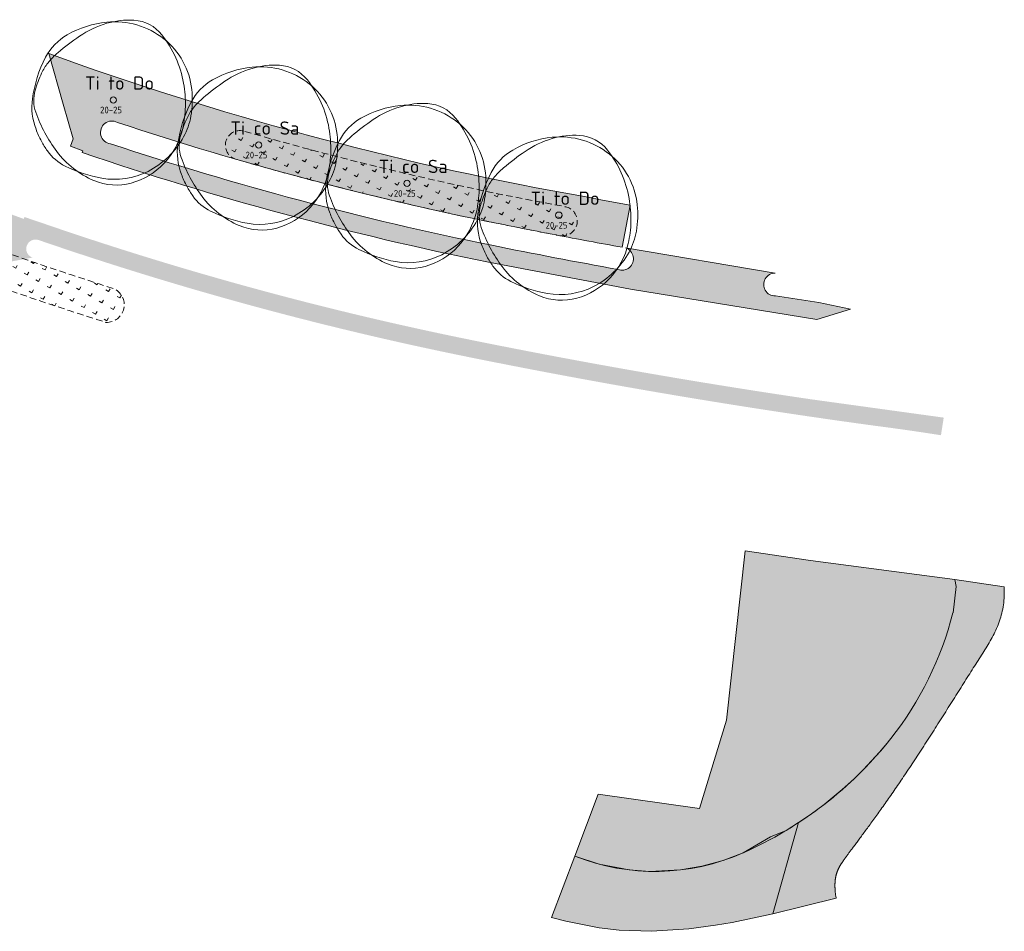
# Model space of a CAD drawing. Header units: metres. Extents: x 167415 to 168367, y 462435 to 462930.
# Tile 124 of 146: x 167816 to 167891, y 462633 to 462702. Entities that reach past the tile are written whole.
import ezdxf
from ezdxf.enums import TextEntityAlignment as Align

# ---------------------------------------------------------------- set-up
doc = ezdxf.new("R2010")
doc.units = ezdxf.units.M
doc.header["$LTSCALE"] = 0.2
doc.linetypes.add('DASHED', pattern=[0.75, 0.5, -0.25])
for name, color, linetype, lineweight in [('N-PV-GR-BOOM-afmeting', 90, 'Continuous', 25), ('N-PV-GR-BOOM-GROND-S', 90, 'Continuous', 20), ('N-WE-GR-BOLLEN-A-WRM-200 Mengsel Bloemendal-A', 108, 'Continuous', 18), ('N-WE-GR-BOLLEN-A-WRM-200 Mengsel Bloemendal-G', 108, 'DASHED', 18), ('N-WE-GW-BOOM_T35', 90, 'Continuous', 20), ('N_WE_GR_GRAS_WRM_RVA kruidenmengsel 2_B102-A', 141, 'Continuous', 18), ('N_WE_GR_GRAS_WRM_RVA kruidenmengsel 2_B102-G', 141, 'Continuous', 18), ('N_WE_GR_GRAS_WRM_RVA kruidenmengsel Barneveld_B116-A', 83, 'Continuous', 18), ('N_WE_GR_GRAS_WRM_RVA kruidenmengsel Barneveld_B116-G', 83, 'Continuous', 18), ('N_WE_GR_GRAS_WRM_RVA margrietmengsel-A', 213, 'Continuous', 18), ('N_WE_GR_GRAS_WRM_RVA margrietmengsel-G', 213, 'Continuous', 18)]:
    doc.layers.add(name, color=color, linetype=linetype, lineweight=lineweight)
doc.styles.add('NLCS-ISO-M200-T25', font='NLCS-ISO.ttf', dxfattribs={"height": 0.5})
doc.styles.add('NLCS-ISO-M200-T35', font='NLCS-ISO.ttf', dxfattribs={"height": 0.7000000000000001})
doc.styles.add('Standaard200', font='isocpeur.ttf', dxfattribs={"height": 0.4})
pattern_1 = [(60.02193949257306, (0, 0), (-0.8575026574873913, 0.4946416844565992), [0.24, -0.74994]), (150.0219394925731, (0, 0), (-0.4946416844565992, -0.8575026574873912), [0.24, -0.74994])]

# ---------------------------------------------------------------- blocks, each defined once
blk = doc.blocks.new('BOOM_1E GROOTTE_TEXT')
at = {"linetype": 'Continuous'}
blk.add_circle((0, 0), 0.2415770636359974, dxfattribs=at)
for centre, radius, start, end in [((1.197196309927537, -0.003013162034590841), 6.023702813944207, 86.58911100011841, 106.3682710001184), ((1.382827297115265, 3.114740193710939), 2.900440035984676, 38.20985000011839, 86.5854950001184), ((0.2558666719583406, -1.549799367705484), 7.456140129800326, 95.7743070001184, 119.9477920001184), ((1.528959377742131, -1.132293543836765), 7.200714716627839, 106.3688740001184, 124.4477540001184), ((0.1043512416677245, -0.05235842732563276), 5.951059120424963, 51.53933000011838, 95.77344500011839), ((-1.361672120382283, 1.257724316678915), 4.21599438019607, 119.9474720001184, 152.2845150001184), ((8.73755370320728, -11.64259542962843), 19.9455351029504, 124.4457860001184, 130.3031460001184), ((-2.773181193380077, -0.1568987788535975), 8.189675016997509, 9.983148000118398, 38.2099530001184), ((0.2996016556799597, 0.1934601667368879), 5.637122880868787, 6.022262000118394, 51.53931800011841), ((3.221385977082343, -1.149906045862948), 9.392973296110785, 152.2851410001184, 172.4003910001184), ((-0.4602322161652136, -0.7985511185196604), 5.726080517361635, 130.3005070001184, 141.2454220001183), ((-2.029119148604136, 0.4607365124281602), 3.714309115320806, 141.2443700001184, 154.9906160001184), ((2.82093793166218, -1.801543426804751), 9.066038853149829, 154.9923550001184, 163.7785190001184), ((-3.696797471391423, -0.3195086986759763), 9.12748719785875, 358.8883060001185, 9.983350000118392), ((-1.29326450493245, 0.02530300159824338), 7.238852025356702, 350.2300720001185, 6.023218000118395), ((-1.443632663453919, -0.5275555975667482), 4.686627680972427, 172.3996280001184, 201.0284730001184), ((-3.278573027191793, -0.02694195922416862), 2.713623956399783, 163.7796780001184, 199.3827820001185), ((-2.590613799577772, -0.3408781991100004), 8.021101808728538, 347.0492550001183, 358.8876950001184), ((4.542260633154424, 2.724403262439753), 11.00429665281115, 199.3819430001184, 216.8465580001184), ((0.8370288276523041, -0.3415463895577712), 5.07719154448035, 331.3473820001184, 350.2303160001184), ((1.932924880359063, 0.7697432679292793), 8.303822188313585, 201.0235440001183, 207.8216400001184), ((-0.3352048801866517, -0.8596086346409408), 5.706816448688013, 316.7621770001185, 347.0498660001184), ((-0.2351275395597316, 0.2442174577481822), 6.298934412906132, 296.8801270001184, 331.3479920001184), ((0.2191539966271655, -0.134810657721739), 6.365980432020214, 207.8203580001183, 215.5805050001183), ((-1.973255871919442, -1.702928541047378), 3.670485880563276, 215.5851440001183, 243.3800810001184), ((1.201621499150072, 0.2210703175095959), 6.829793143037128, 216.8467250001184, 247.0462340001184), ((0.8480350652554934, 3.927827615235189), 9.968512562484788, 243.3843840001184, 260.1467900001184), ((-0.05417388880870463, -1.123985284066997), 5.320967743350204, 285.3685610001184, 316.7631230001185), ((0.09514785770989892, -0.4074829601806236), 5.568311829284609, 260.1457210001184, 296.8807070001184), ((0.2157752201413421, -2.10649060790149), 4.302052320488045, 247.0471650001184, 285.3699040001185)]:
    blk.add_arc(centre, radius, start, end, dxfattribs=at)
at = {"style": 'NLCS-ISO-M200-T35'}
for tag, p in [('#._SOORT_TYPE', (-1.662806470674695, 0.4775128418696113)), ('#_AFMETING_...', (-1.662806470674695, -1.864294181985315))]:
    blk.add_attdef(tag, text='', height=0.7000000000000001, dxfattribs=at).set_placement(p, align=Align.BOTTOM_LEFT)

msp = doc.modelspace()

# ---------------------------------------------------------------- hatches: boundary and pattern name
at = {"layer": 'N-WE-GR-BOLLEN-A-WRM-200 Mengsel Bloemendal-A', "transparency": 33554687}
h = msp.add_hatch(dxfattribs=at)
h.set_pattern_fill('AGR-BOLLEN', color=256, scale=0.4, angle=15.02193949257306, pattern_type=2)
h.set_pattern_definition(pattern_1)
edge = h.paths.add_edge_path()
edge.add_arc((167832.9714592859, 462692.090860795), 1.100711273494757, 76.21369119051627, 252.1642262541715)
edge.add_arc((167900.6604038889, 462925.3685777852), 243.9999999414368, 253.8116755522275, 258.5614237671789)
edge.add_arc((167946.0157407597, 463149.5269573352), 472.7008650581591, 258.5614237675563, 259.1146180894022)
edge.add_arc((167946.0160426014, 463149.5285195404), 472.7024561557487, 259.1146179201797, 259.157943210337)
edge.add_arc((167857.2512724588, 462686.3662747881), 1.112592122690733, 262.1662578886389, 438.7608067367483)
edge.add_arc((167900.6604038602, 462925.3685776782), 241.799999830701, 253.808242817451, 259.71013767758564, ccw=False)
h = msp.add_hatch(dxfattribs=at)
h.set_pattern_fill('AGR-BOLLEN', color=256, scale=0.4, angle=15.02193949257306, pattern_type=2)
h.set_pattern_definition(pattern_1)
edge = h.paths.add_edge_path()
edge.add_arc((167814.128027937, 462681.488146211), 2.784347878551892, 74.61574237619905, 112.4279402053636)
edge.add_line((167813.0657402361, 462684.0618862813), (167811.8503531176, 462683.2469200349))
edge.add_arc((167812.1926542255, 462682.8805051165), 0.5014279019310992, 133.0512832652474, 232.3257863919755)
edge.add_arc((167900.6604038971, 462925.3685778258), 258.599999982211, 249.9226923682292, 252.4958402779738)
edge.add_arc((167822.9330504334, 462680.067548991), 1.325591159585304, 267.7054780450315, 427.7003270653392)
edge.add_arc((167900.6604039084, 462925.3685778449), 256.0000000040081, 250.419453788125, 252.4428077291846, ccw=False)
at = {"layer": 'N_WE_GR_GRAS_WRM_RVA kruidenmengsel 2_B102-A', "transparency": 33554687}
h = msp.add_hatch(color=256, dxfattribs=at)
h.dxf.hatch_style = 1
edge = h.paths.add_edge_path()
edge.add_arc((167862.2747581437, 462662.9892944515), 25.12803543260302, 321.6201285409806, 345.9066205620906)
edge.add_line((167886.6464436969, 462656.8705439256), (167886.6709271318, 462656.8672358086))
edge.add_line((167886.6709271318, 462656.8672358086), (167886.9065184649, 462658.8535798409))
edge.add_line((167886.9065184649, 462658.8535798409), (167886.7996743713, 462659.370094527))
edge.add_line((167886.7996743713, 462659.370094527), (167875.9395517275, 462660.8045203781))
edge.add_line((167875.9395517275, 462660.8045203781), (167870.9991330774, 462661.538431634))
edge.add_line((167870.9991330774, 462661.538431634), (167869.6021930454, 462648.7644885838))
edge.add_line((167869.6021930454, 462648.7644885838), (167867.5625157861, 462642.1271687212))
edge.add_line((167867.5625157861, 462642.1271687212), (167859.9507481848, 462643.2022713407))
edge.add_line((167859.9507481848, 462643.2022713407), (167858.1840949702, 462638.5303481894))
edge.add_arc((167864.2228522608, 462653.7511552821), 16.37496742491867, 248.3596156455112, 293.8704195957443)
edge.add_arc((167858.9793940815, 462665.6002026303), 29.33235052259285, 293.8704198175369, 321.6187209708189)
at = {"layer": 'N_WE_GR_GRAS_WRM_RVA kruidenmengsel Barneveld_B116-A', "transparency": 33554687}
h = msp.add_hatch(color=256, dxfattribs=at)
h.dxf.hatch_style = 1
edge = h.paths.add_edge_path()
edge.add_line((167890.4771344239, 462657.6223920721), (167890.4943023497, 462657.7868061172))
edge.add_line((167890.4943023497, 462657.7868061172), (167890.5074818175, 462657.9540710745))
edge.add_line((167890.5074818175, 462657.9540710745), (167890.5165664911, 462658.1243107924))
edge.add_line((167890.5165664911, 462658.1243107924), (167890.5214500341, 462658.2976491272))
edge.add_line((167890.5214500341, 462658.2976491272), (167890.5220261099, 462658.4742099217))
edge.add_line((167890.5220261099, 462658.4742099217), (167890.5145308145, 462658.8255784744))
edge.add_line((167890.5145308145, 462658.8255784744), (167886.7996743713, 462659.370094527))
edge.add_line((167886.7996743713, 462659.370094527), (167886.9065184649, 462658.853579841))
edge.add_line((167886.9065184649, 462658.853579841), (167886.6709271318, 462656.8672358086))
edge.add_line((167886.6709271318, 462656.8672358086), (167886.646443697, 462656.8705439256))
edge.add_arc((167862.2747581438, 462662.9892944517), 25.12803543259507, 321.61030694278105, 345.9066205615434, ccw=False)
edge.add_arc((167858.9793941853, 462665.6002026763), 29.33235052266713, 303.18643015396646, 321.6103069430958, ccw=False)
edge.add_line((167875.0348971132, 462641.0521352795), (167873.0976251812, 462634.1914983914))
edge.add_line((167873.0976251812, 462634.1914983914), (167877.8669168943, 462635.3701610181))
edge.add_line((167877.8669168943, 462635.3701610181), (167877.8249556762, 462635.5361255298))
edge.add_line((167877.8249556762, 462635.5361255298), (167877.8183936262, 462635.5910807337))
edge.add_line((167877.8183936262, 462635.5910807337), (167877.8122834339, 462635.6450150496))
edge.add_line((167877.8122834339, 462635.6450150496), (167877.8066192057, 462635.6979442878))
edge.add_line((167877.8066192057, 462635.6979442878), (167877.8013950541, 462635.7498842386))
edge.add_line((167877.8013950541, 462635.7498842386), (167877.7966050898, 462635.800850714))
edge.add_line((167877.7966050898, 462635.800850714), (167877.7922434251, 462635.8508595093))
edge.add_line((167877.7922434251, 462635.8508595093), (167877.788304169, 462635.8999264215))
edge.add_line((167877.788304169, 462635.8999264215), (167877.7847814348, 462635.9480672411))
edge.add_line((167877.7847814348, 462635.9480672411), (167877.781669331, 462635.9952977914))
edge.add_line((167877.781669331, 462635.9952977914), (167877.7789619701, 462636.0416338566))
edge.add_line((167877.7789619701, 462636.0416338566), (167877.7766534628, 462636.0870912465))
edge.add_line((167877.7766534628, 462636.0870912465), (167877.7747379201, 462636.1316857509))
edge.add_line((167877.7747379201, 462636.1316857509), (167877.773209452, 462636.1754331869))
edge.add_line((167877.773209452, 462636.1754331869), (167877.7720621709, 462636.2183493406))
edge.add_line((167877.7720621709, 462636.2183493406), (167877.7712901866, 462636.2604500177))
edge.add_line((167877.7712901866, 462636.2604500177), (167877.7708876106, 462636.3017510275))
edge.add_line((167877.7708876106, 462636.3017510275), (167877.7708485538, 462636.3422681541))
edge.add_line((167877.7708485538, 462636.3422681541), (167877.7711671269, 462636.3820172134))
edge.add_line((167877.7711671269, 462636.3820172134), (167877.7718374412, 462636.4210139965))
edge.add_line((167877.7718374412, 462636.4210139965), (167877.7728536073, 462636.4592743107))
edge.add_line((167877.7728536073, 462636.4592743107), (167877.7742097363, 462636.4968139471))
edge.add_line((167877.7742097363, 462636.4968139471), (167877.7758999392, 462636.5336487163))
edge.add_line((167877.7758999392, 462636.5336487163), (167877.7779183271, 462636.569794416))
edge.add_line((167877.7779183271, 462636.569794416), (167877.7802590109, 462636.6052668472))
edge.add_line((167877.7802590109, 462636.6052668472), (167877.7829161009, 462636.6400818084))
edge.add_line((167877.7829161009, 462636.6400818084), (167877.785883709, 462636.6742551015))
edge.add_line((167877.785883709, 462636.6742551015), (167877.7891559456, 462636.7078025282))
edge.add_line((167877.7891559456, 462636.7078025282), (167877.7927269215, 462636.7407398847))
edge.add_line((167877.7927269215, 462636.7407398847), (167877.7965907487, 462636.7730829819))
edge.add_line((167877.7965907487, 462636.7730829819), (167877.8007415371, 462636.8048476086))
edge.add_line((167877.8007415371, 462636.8048476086), (167877.8051733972, 462636.8360495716))
edge.add_line((167877.8051733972, 462636.8360495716), (167877.8098804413, 462636.8667046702))
edge.add_line((167877.8098804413, 462636.8667046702), (167877.8148567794, 462636.8968287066))
edge.add_line((167877.8148567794, 462636.8968287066), (167877.8200965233, 462636.9264374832))
edge.add_line((167877.8200965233, 462636.9264374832), (167877.8255937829, 462636.955546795))
edge.add_line((167877.8255937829, 462636.955546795), (167877.8313426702, 462636.9841724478))
edge.add_line((167877.8313426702, 462636.9841724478), (167877.837337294, 462637.0123302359))
edge.add_line((167877.837337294, 462637.0123302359), (167877.843571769, 462637.0400359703))
edge.add_line((167877.843571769, 462637.0400359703), (167877.8500402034, 462637.0673054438))
edge.add_line((167877.8500402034, 462637.0673054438), (167877.8567367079, 462637.0941544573))
edge.add_line((167877.8567367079, 462637.0941544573), (167877.8636553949, 462637.1205988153))
edge.add_line((167877.8636553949, 462637.1205988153), (167877.8707903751, 462637.1466543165))
edge.add_line((167877.8707903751, 462637.1466543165), (167877.8781357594, 462637.1723367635))
edge.add_line((167877.8781357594, 462637.1723367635), (167877.8856856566, 462637.197661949))
edge.add_line((167877.8856856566, 462637.197661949), (167877.893434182, 462637.222645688))
edge.add_line((167877.893434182, 462637.222645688), (167877.9013754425, 462637.2473037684))
edge.add_line((167877.9013754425, 462637.2473037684), (167877.9095035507, 462637.271651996))
edge.add_line((167877.9095035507, 462637.271651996), (167877.9178126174, 462637.2957061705))
edge.add_line((167877.9178126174, 462637.2957061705), (167877.9262967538, 462637.3194820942))
edge.add_line((167877.9262967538, 462637.3194820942), (167877.9349500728, 462637.3429955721))
edge.add_line((167877.9349500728, 462637.3429955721), (167877.9437666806, 462637.3662623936))
edge.add_line((167877.9437666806, 462637.3662623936), (167877.9527406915, 462637.3892983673))
edge.add_line((167877.9527406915, 462637.3892983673), (167877.9618662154, 462637.4121192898))
edge.add_line((167877.9618662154, 462637.4121192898), (167877.9711373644, 462637.4347409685))
edge.add_line((167877.9711373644, 462637.4347409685), (167877.9805483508, 462637.4571792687))
edge.add_line((167877.9805483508, 462637.4571792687), (167877.9901023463, 462637.4794562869))
edge.add_line((167877.9901023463, 462637.4794562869), (167877.9998183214, 462637.5016051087))
edge.add_line((167877.9998183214, 462637.5016051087), (167878.0097168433, 462637.5236599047))
edge.add_line((167878.0097168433, 462637.5236599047), (167878.0198184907, 462637.5456548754))
edge.add_line((167878.0198184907, 462637.5456548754), (167878.0301438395, 462637.5676242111))
edge.add_line((167878.0301438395, 462637.5676242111), (167878.0407134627, 462637.589602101))
edge.add_line((167878.0407134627, 462637.589602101), (167878.0515479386, 462637.6116227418))
edge.add_line((167878.0515479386, 462637.6116227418), (167878.0626678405, 462637.633720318))
edge.add_line((167878.0626678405, 462637.633720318), (167878.0740937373, 462637.6559290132))
edge.add_line((167878.0740937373, 462637.6559290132), (167878.0858462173, 462637.6782830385))
edge.add_line((167878.0858462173, 462637.6782830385), (167878.0979458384, 462637.7008165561))
edge.add_line((167878.0979458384, 462637.7008165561), (167878.1104131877, 462637.7235637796))
edge.add_line((167878.1104131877, 462637.7235637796), (167878.1232688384, 462637.7465588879))
edge.add_line((167878.1232688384, 462637.7465588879), (167878.1365333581, 462637.7698360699))
edge.add_line((167878.1365333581, 462637.7698360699), (167878.150227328, 462637.7934295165))
edge.add_line((167878.150227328, 462637.7934295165), (167878.1643713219, 462637.8173734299))
edge.add_line((167878.1643713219, 462637.8173734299), (167878.1789859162, 462637.8417019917))
edge.add_line((167878.1789859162, 462637.8417019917), (167878.1940916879, 462637.8664493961))
edge.add_line((167878.1940916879, 462637.8664493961), (167878.2097092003, 462637.8916498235))
edge.add_line((167878.2097092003, 462637.8916498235), (167878.2258590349, 462637.917337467))
edge.add_line((167878.2258590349, 462637.917337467), (167878.242561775, 462637.9435465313))
edge.add_line((167878.242561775, 462637.9435465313), (167878.2598379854, 462637.9703111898))
edge.add_line((167878.2598379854, 462637.9703111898), (167878.2777082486, 462637.9976656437))
edge.add_line((167878.2777082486, 462637.9976656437), (167878.2961931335, 462638.0256440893))
edge.add_line((167878.2961931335, 462638.0256440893), (167878.315313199, 462638.054280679))
edge.add_line((167878.315313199, 462638.054280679), (167878.3350890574, 462638.0836096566))
edge.add_line((167878.3350890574, 462638.0836096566), (167878.3555412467, 462638.1136651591))
edge.add_line((167878.3555412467, 462638.1136651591), (167878.3766903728, 462638.1444814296))
edge.add_line((167878.3766903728, 462638.1444814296), (167878.3985569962, 462638.1760926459))
edge.add_line((167878.3985569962, 462638.1760926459), (167878.4211616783, 462638.2085329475))
edge.add_line((167878.4211616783, 462638.2085329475), (167878.4445250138, 462638.241836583))
edge.add_line((167878.4445250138, 462638.241836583), (167878.4686675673, 462638.2760377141))
edge.add_line((167878.4686675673, 462638.2760377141), (167878.4936099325, 462638.3111705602))
edge.add_line((167878.4936099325, 462638.3111705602), (167878.5193726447, 462638.3472692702))
edge.add_line((167878.5193726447, 462638.3472692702), (167878.5459763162, 462638.384368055))
edge.add_line((167878.5459763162, 462638.384368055), (167878.5734415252, 462638.4225011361))
edge.add_line((167878.5734415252, 462638.4225011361), (167878.6017887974, 462638.4617026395))
edge.add_line((167878.6017887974, 462638.4617026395), (167878.6310387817, 462638.5020068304))
edge.add_line((167878.6310387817, 462638.5020068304), (167878.6612119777, 462638.543447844))
edge.add_line((167878.6612119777, 462638.543447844), (167878.6923289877, 462638.5860598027))
edge.add_line((167878.6923289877, 462638.5860598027), (167878.724410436, 462638.6298771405))
edge.add_line((167878.724410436, 462638.6298771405), (167878.7574768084, 462638.6749337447))
edge.add_line((167878.7574768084, 462638.6749337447), (167878.7915487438, 462638.7212639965))
edge.add_line((167878.7915487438, 462638.7212639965), (167878.826646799, 462638.7689020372))
edge.add_line((167878.826646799, 462638.7689020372), (167878.8627915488, 462638.8178820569))
edge.add_line((167878.8627915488, 462638.8178820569), (167878.9000035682, 462638.8682382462))
edge.add_line((167878.9000035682, 462638.8682382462), (167878.938303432, 462638.9200047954))
edge.add_line((167878.938303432, 462638.9200047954), (167878.9777117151, 462638.9732158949))
edge.add_line((167878.9777117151, 462638.9732158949), (167879.0182489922, 462639.027905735))
edge.add_line((167879.0182489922, 462639.027905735), (167879.0599358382, 462639.084108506))
edge.add_line((167879.0599358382, 462639.084108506), (167879.1027928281, 462639.1418583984))
edge.add_line((167879.1027928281, 462639.1418583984), (167879.1468405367, 462639.2011896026))
edge.add_line((167879.1468405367, 462639.2011896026), (167879.1920995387, 462639.2621363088))
edge.add_line((167879.1920995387, 462639.2621363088), (167879.2385904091, 462639.3247327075))
edge.add_line((167879.2385904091, 462639.3247327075), (167879.2863325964, 462639.389011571))
edge.add_line((167879.2863325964, 462639.389011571), (167879.335326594, 462639.4549818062))
edge.add_line((167879.335326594, 462639.4549818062), (167879.3855571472, 462639.5226324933))
edge.add_line((167879.3855571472, 462639.5226324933), (167879.4370085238, 462639.5919521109))
edge.add_line((167879.4370085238, 462639.5919521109), (167879.4896649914, 462639.6629291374))
edge.add_line((167879.4896649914, 462639.6629291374), (167879.5435108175, 462639.7355520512))
edge.add_line((167879.5435108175, 462639.7355520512), (167879.5985302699, 462639.8098093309))
edge.add_line((167879.5985302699, 462639.8098093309), (167879.6547076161, 462639.8856894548))
edge.add_line((167879.6547076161, 462639.8856894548), (167879.7120271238, 462639.9631809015))
edge.add_line((167879.7120271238, 462639.9631809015), (167879.7704730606, 462640.0422721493))
edge.add_line((167879.7704730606, 462640.0422721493), (167879.8300296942, 462640.1229516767))
edge.add_line((167879.8300296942, 462640.1229516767), (167879.890681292, 462640.2052079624))
edge.add_line((167879.890681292, 462640.2052079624), (167879.9524121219, 462640.2890294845))
edge.add_line((167879.9524121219, 462640.2890294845), (167880.0152064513, 462640.3744047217))
edge.add_line((167880.0152064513, 462640.3744047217), (167880.079048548, 462640.4613221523))
edge.add_line((167880.079048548, 462640.4613221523), (167880.1439226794, 462640.549770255))
edge.add_line((167880.1439226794, 462640.549770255), (167880.2098131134, 462640.639737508))
edge.add_line((167880.2098131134, 462640.639737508), (167880.2767041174, 462640.7312123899))
edge.add_line((167880.2767041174, 462640.7312123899), (167880.3445799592, 462640.8241833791))
edge.add_line((167880.3445799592, 462640.8241833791), (167880.4134249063, 462640.9186389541))
edge.add_line((167880.4134249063, 462640.9186389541), (167880.4832232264, 462641.0145675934))
edge.add_line((167880.4832232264, 462641.0145675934), (167880.5539591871, 462641.1119577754))
edge.add_line((167880.5539591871, 462641.1119577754), (167880.6256170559, 462641.2107979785))
edge.add_line((167880.6256170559, 462641.2107979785), (167880.6981811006, 462641.3110766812))
edge.add_line((167880.6981811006, 462641.3110766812), (167880.7716355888, 462641.4127823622))
edge.add_line((167880.7716355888, 462641.4127823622), (167880.8459647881, 462641.5159034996))
edge.add_line((167880.8459647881, 462641.5159034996), (167880.921152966, 462641.6204285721))
edge.add_line((167880.921152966, 462641.6204285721), (167880.9971843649, 462641.7263460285))
edge.add_line((167880.9971843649, 462641.7263460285), (167881.0740432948, 462641.8336443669))
edge.add_line((167881.0740432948, 462641.8336443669), (167881.1517140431, 462641.9423121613))
edge.add_line((167881.1517140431, 462641.9423121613), (167881.2301808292, 462642.052337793))
edge.add_line((167881.2301808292, 462642.052337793), (167881.3094279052, 462642.1637097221))
edge.add_line((167881.3094279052, 462642.1637097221), (167881.3894395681, 462642.276416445))
edge.add_line((167881.3894395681, 462642.276416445), (167881.4702000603, 462642.390446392))
edge.add_line((167881.4702000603, 462642.390446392), (167881.5516937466, 462642.5057882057))
edge.add_line((167881.5516937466, 462642.5057882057), (167881.6339047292, 462642.6224301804))
edge.add_line((167881.6339047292, 462642.6224301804), (167881.716817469, 462642.7403609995))
edge.add_line((167881.716817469, 462642.7403609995), (167881.8004160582, 462642.8595689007))
edge.add_line((167881.8004160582, 462642.8595689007), (167881.884684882, 462642.9800425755))
edge.add_line((167881.884684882, 462642.9800425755), (167881.9696081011, 462643.1017702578))
edge.add_line((167881.9696081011, 462643.1017702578), (167882.0551700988, 462643.2247407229))
edge.add_line((167882.0551700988, 462643.2247407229), (167882.1413550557, 462643.3489421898))
edge.add_line((167882.1413550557, 462643.3489421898), (167882.228147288, 462643.4743633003))
edge.add_line((167882.228147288, 462643.4743633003), (167882.31553106, 462643.6009924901))
edge.add_line((167882.31553106, 462643.6009924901), (167882.4034906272, 462643.7288182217))
edge.add_line((167882.4034906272, 462643.7288182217), (167882.4920102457, 462643.8578289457))
edge.add_line((167882.4920102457, 462643.8578289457), (167882.5810742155, 462643.9880132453))
edge.add_line((167882.5810742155, 462643.9880132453), (167882.6706667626, 462644.119359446))
edge.add_line((167882.6706667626, 462644.119359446), (167882.7607721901, 462644.2518561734))
edge.add_line((167882.7607721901, 462644.2518561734), (167882.8513747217, 462644.3854917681))
edge.add_line((167882.8513747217, 462644.3854917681), (167882.9424586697, 462644.5202547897))
edge.add_line((167882.9424586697, 462644.5202547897), (167883.034008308, 462644.6561337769))
edge.add_line((167883.034008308, 462644.6561337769), (167883.1260078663, 462644.7931170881))
edge.add_line((167883.1260078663, 462644.7931170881), (167883.2184416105, 462644.9311932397))
edge.add_line((167883.2184416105, 462644.9311932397), (167883.3112938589, 462645.0703507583))
edge.add_line((167883.3112938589, 462645.0703507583), (167883.4045486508, 462645.2105751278))
edge.add_line((167883.4045486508, 462645.2105751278), (167883.4981886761, 462645.3518331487))
edge.add_line((167883.4981886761, 462645.3518331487), (167883.5921962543, 462645.49408477))
edge.add_line((167883.5921962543, 462645.49408477), (167883.6865535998, 462645.637289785))
edge.add_line((167883.6865535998, 462645.637289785), (167883.781243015, 462645.7814080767))
edge.add_line((167883.781243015, 462645.7814080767), (167883.8762467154, 462645.9263994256))
edge.add_line((167883.8762467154, 462645.9263994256), (167883.9715469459, 462646.0722236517))
edge.add_line((167883.9715469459, 462646.0722236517), (167884.06712595, 462646.218840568))
edge.add_line((167884.06712595, 462646.218840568), (167884.1629660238, 462646.3662100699))
edge.add_line((167884.1629660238, 462646.3662100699), (167884.2590493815, 462646.514291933))
edge.add_line((167884.2590493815, 462646.514291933), (167884.3553582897, 462646.6630459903))
edge.add_line((167884.3553582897, 462646.6630459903), (167884.4518749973, 462646.8124320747))
edge.add_line((167884.4518749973, 462646.8124320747), (167884.5485817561, 462646.962410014))
edge.add_line((167884.5485817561, 462646.962410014), (167884.645460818, 462647.1129396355))
edge.add_line((167884.645460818, 462647.1129396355), (167884.7424944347, 462647.263980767))
edge.add_line((167884.7424944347, 462647.263980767), (167884.8396648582, 462647.4154932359))
edge.add_line((167884.8396648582, 462647.4154932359), (167884.9369543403, 462647.5674368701))
edge.add_line((167884.9369543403, 462647.5674368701), (167885.0343451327, 462647.7197714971))
edge.add_line((167885.0343451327, 462647.7197714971), (167885.1318194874, 462647.8724569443))
edge.add_line((167885.1318194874, 462647.8724569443), (167885.2293596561, 462648.0254530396))
edge.add_line((167885.2293596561, 462648.0254530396), (167885.3269478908, 462648.1787196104))
edge.add_line((167885.3269478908, 462648.1787196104), (167885.4245664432, 462648.3322164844))
edge.add_line((167885.4245664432, 462648.3322164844), (167885.5221975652, 462648.4859034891))
edge.add_line((167885.5221975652, 462648.4859034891), (167885.6198235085, 462648.6397404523))
edge.add_line((167885.6198235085, 462648.6397404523), (167885.7174265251, 462648.7936872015))
edge.add_line((167885.7174265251, 462648.7936872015), (167885.8149888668, 462648.9477035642))
edge.add_line((167885.8149888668, 462648.9477035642), (167885.9124927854, 462649.1017493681))
edge.add_line((167885.9124927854, 462649.1017493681), (167886.0099205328, 462649.2557844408))
edge.add_line((167886.0099205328, 462649.2557844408), (167886.1072543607, 462649.4097686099))
edge.add_line((167886.1072543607, 462649.4097686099), (167886.2044765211, 462649.5636617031))
edge.add_line((167886.2044765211, 462649.5636617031), (167886.3015692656, 462649.7174235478))
edge.add_line((167886.3015692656, 462649.7174235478), (167886.3985148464, 462649.8710139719))
edge.add_line((167886.3985148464, 462649.8710139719), (167886.4952955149, 462650.0243928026))
edge.add_line((167886.4952955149, 462650.0243928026), (167886.5918935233, 462650.1775198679))
edge.add_line((167886.5918935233, 462650.1775198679), (167886.6882911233, 462650.330354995))
edge.add_line((167886.6882911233, 462650.330354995), (167886.7844705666, 462650.482858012))
edge.add_line((167886.7844705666, 462650.482858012), (167886.8804141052, 462650.634988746))
edge.add_line((167886.8804141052, 462650.634988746), (167886.9761039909, 462650.7867070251))
edge.add_line((167886.9761039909, 462650.7867070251), (167887.0715224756, 462650.9379726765))
edge.add_line((167887.0715224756, 462650.9379726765), (167887.166651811, 462651.088745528))
edge.add_line((167887.166651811, 462651.088745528), (167887.261474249, 462651.2389854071))
edge.add_line((167887.261474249, 462651.2389854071), (167887.3559720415, 462651.3886521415))
edge.add_line((167887.3559720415, 462651.3886521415), (167887.4501274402, 462651.5377055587))
edge.add_line((167887.4501274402, 462651.5377055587), (167887.543922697, 462651.6861054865))
edge.add_line((167887.543922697, 462651.6861054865), (167887.6373400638, 462651.8338117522))
edge.add_line((167887.6373400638, 462651.8338117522), (167887.7303617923, 462651.9807841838))
edge.add_line((167887.7303617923, 462651.9807841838), (167887.8229701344, 462652.1269826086))
edge.add_line((167887.8229701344, 462652.1269826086), (167887.915147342, 462652.2723668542))
edge.add_line((167887.915147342, 462652.2723668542), (167888.0068756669, 462652.4168967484))
edge.add_line((167888.0068756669, 462652.4168967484), (167888.0981373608, 462652.5605321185))
edge.add_line((167888.0981373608, 462652.5605321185), (167888.1889146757, 462652.7032327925))
edge.add_line((167888.1889146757, 462652.7032327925), (167888.2791898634, 462652.8449585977))
edge.add_line((167888.2791898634, 462652.8449585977), (167888.3689451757, 462652.9856693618))
edge.add_line((167888.3689451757, 462652.9856693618), (167888.4581628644, 462653.1253249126))
edge.add_line((167888.4581628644, 462653.1253249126), (167888.5468251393, 462653.2638851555))
edge.add_line((167888.5468251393, 462653.2638851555), (167888.6348923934, 462653.4013503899))
edge.add_line((167888.6348923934, 462653.4013503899), (167888.7222676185, 462653.5378271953))
edge.add_line((167888.7222676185, 462653.5378271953), (167888.8088444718, 462653.6734393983))
edge.add_line((167888.8088444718, 462653.6734393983), (167888.8945166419, 462653.8083109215))
edge.add_line((167888.8945166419, 462653.8083109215), (167888.9791777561, 462653.9425655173))
edge.add_line((167888.9791777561, 462653.9425655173), (167889.0627214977, 462654.0763270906))
edge.add_line((167889.0627214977, 462654.0763270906), (167889.1450415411, 462654.2097194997))
edge.add_line((167889.1450415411, 462654.2097194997), (167889.2260315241, 462654.3428665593))
edge.add_line((167889.2260315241, 462654.3428665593), (167889.3055851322, 462654.4758921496))
edge.add_line((167889.3055851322, 462654.4758921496), (167889.3835960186, 462654.6089201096))
edge.add_line((167889.3835960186, 462654.6089201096), (167889.4599578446, 462654.7420742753))
edge.add_line((167889.4599578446, 462654.7420742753), (167889.5345642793, 462654.8754785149))
edge.add_line((167889.5345642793, 462654.8754785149), (167889.6073089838, 462655.0092566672))
edge.add_line((167889.6073089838, 462655.0092566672), (167889.6780856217, 462655.1435325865))
edge.add_line((167889.6780856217, 462655.1435325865), (167889.7467878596, 462655.2784301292))
edge.add_line((167889.7467878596, 462655.2784301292), (167889.8133093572, 462655.4140731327))
edge.add_line((167889.8133093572, 462655.4140731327), (167889.8775437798, 462655.5505854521))
edge.add_line((167889.8775437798, 462655.5505854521), (167889.9393847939, 462655.6880909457))
edge.add_line((167889.9393847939, 462655.6880909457), (167889.9987260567, 462655.8267134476))
edge.add_line((167889.9987260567, 462655.8267134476), (167890.0554612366, 462655.966576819))
edge.add_line((167890.0554612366, 462655.966576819), (167890.1094839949, 462656.107804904))
edge.add_line((167890.1094839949, 462656.107804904), (167890.1606879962, 462656.2505215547))
edge.add_line((167890.1606879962, 462656.2505215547), (167890.2089669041, 462656.3948506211))
edge.add_line((167890.2089669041, 462656.3948506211), (167890.2542143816, 462656.5409159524))
edge.add_line((167890.2542143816, 462656.5409159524), (167890.296324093, 462656.6888413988))
edge.add_line((167890.296324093, 462656.6888413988), (167890.3351897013, 462656.8387508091))
edge.add_line((167890.3351897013, 462656.8387508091), (167890.3707048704, 462656.990768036))
edge.add_line((167890.3707048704, 462656.990768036), (167890.4027632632, 462657.1450169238))
edge.add_line((167890.4027632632, 462657.1450169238), (167890.4312585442, 462657.3016213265))
edge.add_line((167890.4312585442, 462657.3016213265), (167890.4560843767, 462657.4607050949))
edge.add_line((167890.4560843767, 462657.4607050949), (167890.4771344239, 462657.6223920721))
h = msp.add_hatch(color=256, dxfattribs=at)
h.dxf.hatch_style = 1
h.paths.add_polyline_path([(167875.0348971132, 462641.0521352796), (167874.1053866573, 462640.4687256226), (167872.9068925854, 462639.9738335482), (167870.8493025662, 462638.7768534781), (167869.3476743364, 462638.1987999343), (167867.7535098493, 462637.7613455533), (167866.1446530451, 462637.4893521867), (167863.8108668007, 462637.381371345), (167862.2716341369, 462637.4928556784), (167860.021280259, 462637.9243946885), (167858.1840949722, 462638.5303481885), (167856.4378724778, 462633.912454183), (167857.5119290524, 462633.6210572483), (167860.0067047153, 462633.1314341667), (167861.5118703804, 462632.9578224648), (167863.9506493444, 462632.8654456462), (167866.7729650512, 462633.0482606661), (167868.7698780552, 462633.3261284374), (167870.0310296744, 462633.5407246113), (167873.0976251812, 462634.1914983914)])
at = {"layer": 'N_WE_GR_GRAS_WRM_RVA margrietmengsel-A', "transparency": 33554687}
h = msp.add_hatch(color=256, dxfattribs=at)
h.dxf.hatch_style = 1
edge = h.paths.add_edge_path()
edge.add_line((167819.7525616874, 462698.5678700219), (167818.5773189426, 462699.0071671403))
edge.add_line((167818.5773189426, 462699.0071671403), (167819.6625522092, 462695.1794274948))
edge.add_line((167819.6625522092, 462695.1794274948), (167819.6706076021, 462695.1816845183))
edge.add_line((167819.6706076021, 462695.1816845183), (167820.4021979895, 462692.5706137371))
edge.add_line((167820.4021979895, 462692.5706137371), (167820.2048240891, 462692.0040066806))
edge.add_line((167820.2048240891, 462692.0040066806), (167821.149020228, 462691.6746229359))
edge.add_line((167821.149020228, 462691.6746229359), (167821.0996126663, 462691.532993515))
edge.add_arc((167900.6604038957, 462925.3685778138), 246.9999999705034, 251.2095159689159, 258.5614234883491)
edge.add_line((167851.6760309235, 462683.2745233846), (167862.366087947, 462681.2385327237))
edge.add_line((167862.366087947, 462681.2385327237), (167876.405356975, 462678.9467754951))
edge.add_line((167876.405356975, 462678.9467754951), (167878.9391137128, 462679.7336717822))
edge.add_line((167878.9391137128, 462679.7336717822), (167876.5470773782, 462680.2399602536))
edge.add_line((167876.5470773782, 462680.2399602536), (167873.285555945, 462680.7343581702))
edge.add_arc((167873.267642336, 462681.5973060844), 0.8631338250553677, 89.73764890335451, 271.1892105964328, ccw=False)
edge.add_line((167873.2715945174, 462682.4604308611), (167862.0112099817, 462684.3537748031))
edge.add_arc((167861.7327623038, 462683.536788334), 0.8631338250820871, -110.28384164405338, 71.17971553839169, ccw=False)
edge.add_arc((167946.0157744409, 463149.5271277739), 474.401038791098, 258.56142396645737, 259.7296706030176, ccw=False)
edge.add_arc((167900.6604041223, 462925.3685777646), 245.6999999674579, 251.6259691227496, 258.5614239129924, ccw=False)
edge.add_arc((167823.3367044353, 462693.0485619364), 0.8631338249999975, 61.61743742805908, 261.63340760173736, ccw=False)
edge.add_arc((167900.6604038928, 462925.3685777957), 243.9999999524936, 251.6259729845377, 258.5614237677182)
edge.add_arc((167946.01574065, 463149.5269567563), 472.7008644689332, 258.5614237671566, 259.1146180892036)
edge.add_arc((167946.0157504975, 463149.5269993), 472.7009081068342, 259.1146178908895, 259.7296689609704)
edge.add_line((167861.7366223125, 462684.3999445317), (167862.3462604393, 462687.5686881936))
edge.add_arc((167897.0482819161, 462880.5361637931), 196.0629412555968, 258.8202020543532, 259.8052654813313, ccw=False)
edge.add_arc((167900.6604038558, 462925.3685776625), 240.799999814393, 250.36688306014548, 260.0454236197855, ccw=False)
h = msp.add_hatch(color=256, dxfattribs=at)
h.dxf.hatch_style = 1
edge = h.paths.add_edge_path()
edge.add_arc((167946.0157510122, 463149.5270000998), 483.0009089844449, 258.5614233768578, 259.8721598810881)
edge.add_arc((167946.0157410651, 463149.5269554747), 483.0008633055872, 259.8721601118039, 262.2377119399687)
edge.add_arc((167857.6467378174, 462491.8398321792), 180.5997303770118, 81.04708870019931, 82.64069245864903, ccw=False)
edge.add_line((167885.7521514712, 462670.2392389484), (167885.8869935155, 462671.0951502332))
edge.add_line((167885.8869935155, 462671.0951502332), (167885.9610767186, 462671.5653941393))
edge.add_line((167885.9610767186, 462671.5653941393), (167876.0220191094, 462672.9384530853))
edge.add_arc((167946.0157415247, 463149.5269554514), 481.7008633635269, 259.87216005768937, 261.6450370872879, ccw=False)
edge.add_arc((167946.0157501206, 463149.5270005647), 481.7009092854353, 258.5614236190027, 259.872159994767, ccw=False)
edge.add_arc((167900.6604039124, 462925.3685778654), 253.0000000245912, 251.10490054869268, 258.5614236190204, ccw=False)
edge.add_arc((167756.9906513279, 462507.786713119), 188.6064628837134, 70.89237806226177, 71.52788761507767)
edge.add_line((167816.7492965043, 462686.6757909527), (167816.6981465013, 462686.5347814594))
edge.add_line((167816.6981465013, 462686.5347814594), (167815.7580832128, 462686.8757814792))
edge.add_line((167815.7580832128, 462686.8757814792), (167815.5600807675, 462686.3093502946))
edge.add_line((167815.5600807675, 462686.3093502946), (167810.9046854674, 462683.0919087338))
edge.add_line((167810.9046854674, 462683.0919087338), (167810.8097545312, 462682.8584436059))
edge.add_line((167810.8097545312, 462682.8584436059), (167811.5941342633, 462682.5692697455))
edge.add_line((167811.5941342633, 462682.5692697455), (167817.3482382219, 462683.6216584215))
edge.add_arc((167817.5763121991, 462684.2834607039), 0.7000000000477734, 70.98474013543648, 250.9847401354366, ccw=False)
edge.add_arc((167900.6604037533, 462925.3685779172), 254.3000000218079, 250.9847401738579, 258.5614234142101)

# ---------------------------------------------------------------- linework, layer by layer
at = {"layer": 'N-WE-GR-BOLLEN-A-WRM-200 Mengsel Bloemendal-G', "ltscale": 5, "transparency": 33554687, "flags": 128}
for points in [[(167833.2337603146, 462693.159861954, 0.9652717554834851), (167832.6343227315, 462691.0430515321, 0.02072765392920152), (167852.2709839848, 462686.214936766, 0.002413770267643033), (167856.7485903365, 462685.331434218, 0.0001890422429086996), (167857.0996272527, 462685.2640656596, 0.970714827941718), (167857.4681225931, 462687.4575296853, -0.02575756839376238)], [(167814.866690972, 462684.1727262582, 0.1665003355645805), (167813.0657402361, 462684.0618862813), (167811.8503531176, 462683.2469200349, 0.4624594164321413), (167811.8861960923, 462682.4836255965, 0.01122794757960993), (167822.8799787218, 462678.7430206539, 0.8390613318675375), (167823.4360471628, 462681.2940016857, -0.008828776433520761)]]:
    msp.add_lwpolyline(points, format="xyb", close=True, dxfattribs=at)
at = {"layer": 'N_WE_GR_GRAS_WRM_RVA kruidenmengsel 2_B102-G', "transparency": 33554687, "flags": 128}
msp.add_lwpolyline([(167881.9729172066, 462647.3879902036, 0.1063682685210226), (167886.6464436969, 462656.8705439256), (167886.6709271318, 462656.8672358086), (167886.9065184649, 462658.8535798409), (167886.7996743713, 462659.370094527), (167875.9395517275, 462660.8045203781), (167870.9991330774, 462661.538431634), (167869.6021930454, 462648.7644885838), (167867.5625157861, 462642.1271687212), (167859.9507481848, 462643.2022713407), (167858.1840949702, 462638.5303481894, 0.201230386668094), (167870.8493025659, 462638.7768534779, 0.1216699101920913)], format="xyb", close=True, dxfattribs=at)
at = {"layer": 'N_WE_GR_GRAS_WRM_RVA kruidenmengsel Barneveld_B116-G', "transparency": 33554687}
msp.add_lwpolyline([(167890.4771344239, 462657.6223920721), (167890.4943023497, 462657.7868061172), (167890.5074818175, 462657.9540710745), (167890.5165664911, 462658.1243107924), (167890.5214500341, 462658.2976491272), (167890.5220261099, 462658.4742099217), (167890.5145308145, 462658.8255784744), (167886.7996743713, 462659.370094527), (167886.9065184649, 462658.853579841), (167886.6709271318, 462656.8672358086), (167886.646443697, 462656.8705439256, -0.1064116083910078), (167881.9702425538, 462647.3846137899, -0.08056294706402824), (167875.0348971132, 462641.0521352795), (167873.0976251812, 462634.1914983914), (167877.8669168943, 462635.3701610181), (167877.8249556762, 462635.5361255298), (167877.8183936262, 462635.5910807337), (167877.8122834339, 462635.6450150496), (167877.8066192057, 462635.6979442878), (167877.8013950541, 462635.7498842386), (167877.7966050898, 462635.800850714), (167877.7922434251, 462635.8508595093), (167877.788304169, 462635.8999264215), (167877.7847814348, 462635.9480672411), (167877.781669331, 462635.9952977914), (167877.7789619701, 462636.0416338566), (167877.7766534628, 462636.0870912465), (167877.7747379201, 462636.1316857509), (167877.773209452, 462636.1754331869), (167877.7720621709, 462636.2183493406), (167877.7712901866, 462636.2604500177), (167877.7708876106, 462636.3017510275), (167877.7708485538, 462636.3422681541), (167877.7711671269, 462636.3820172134), (167877.7718374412, 462636.4210139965), (167877.7728536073, 462636.4592743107), (167877.7742097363, 462636.4968139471), (167877.7758999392, 462636.5336487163), (167877.7779183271, 462636.569794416), (167877.7802590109, 462636.6052668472), (167877.7829161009, 462636.6400818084), (167877.785883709, 462636.6742551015), (167877.7891559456, 462636.7078025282), (167877.7927269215, 462636.7407398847), (167877.7965907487, 462636.7730829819), (167877.8007415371, 462636.8048476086), (167877.8051733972, 462636.8360495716), (167877.8098804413, 462636.8667046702), (167877.8148567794, 462636.8968287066), (167877.8200965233, 462636.9264374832), (167877.8255937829, 462636.955546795), (167877.8313426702, 462636.9841724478), (167877.837337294, 462637.0123302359), (167877.843571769, 462637.0400359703), (167877.8500402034, 462637.0673054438), (167877.8567367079, 462637.0941544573), (167877.8636553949, 462637.1205988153), (167877.8707903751, 462637.1466543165), (167877.8781357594, 462637.1723367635), (167877.8856856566, 462637.197661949), (167877.893434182, 462637.222645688), (167877.9013754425, 462637.2473037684), (167877.9095035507, 462637.271651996), (167877.9178126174, 462637.2957061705), (167877.9262967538, 462637.3194820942), (167877.9349500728, 462637.3429955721), (167877.9437666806, 462637.3662623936), (167877.9527406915, 462637.3892983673), (167877.9618662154, 462637.4121192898), (167877.9711373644, 462637.4347409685), (167877.9805483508, 462637.4571792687), (167877.9901023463, 462637.4794562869), (167877.9998183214, 462637.5016051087), (167878.0097168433, 462637.5236599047), (167878.0198184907, 462637.5456548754), (167878.0301438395, 462637.5676242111), (167878.0407134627, 462637.589602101), (167878.0515479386, 462637.6116227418), (167878.0626678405, 462637.633720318), (167878.0740937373, 462637.6559290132), (167878.0858462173, 462637.6782830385), (167878.0979458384, 462637.7008165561), (167878.1104131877, 462637.7235637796), (167878.1232688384, 462637.7465588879), (167878.1365333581, 462637.7698360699), (167878.150227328, 462637.7934295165), (167878.1643713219, 462637.8173734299), (167878.1789859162, 462637.8417019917), (167878.1940916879, 462637.8664493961), (167878.2097092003, 462637.8916498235), (167878.2258590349, 462637.917337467), (167878.242561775, 462637.9435465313), (167878.2598379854, 462637.9703111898), (167878.2777082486, 462637.9976656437), (167878.2961931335, 462638.0256440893), (167878.315313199, 462638.054280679), (167878.3350890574, 462638.0836096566), (167878.3555412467, 462638.1136651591), (167878.3766903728, 462638.1444814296), (167878.3985569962, 462638.1760926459), (167878.4211616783, 462638.2085329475), (167878.4445250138, 462638.241836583), (167878.4686675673, 462638.2760377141), (167878.4936099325, 462638.3111705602), (167878.5193726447, 462638.3472692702), (167878.5459763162, 462638.384368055), (167878.5734415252, 462638.4225011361), (167878.6017887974, 462638.4617026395), (167878.6310387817, 462638.5020068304), (167878.6612119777, 462638.543447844), (167878.6923289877, 462638.5860598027), (167878.724410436, 462638.6298771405), (167878.7574768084, 462638.6749337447), (167878.7915487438, 462638.7212639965), (167878.826646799, 462638.7689020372), (167878.8627915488, 462638.8178820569), (167878.9000035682, 462638.8682382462), (167878.938303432, 462638.9200047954), (167878.9777117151, 462638.9732158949), (167879.0182489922, 462639.027905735), (167879.0599358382, 462639.084108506), (167879.1027928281, 462639.1418583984), (167879.1468405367, 462639.2011896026), (167879.1920995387, 462639.2621363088), (167879.2385904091, 462639.3247327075), (167879.2863325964, 462639.389011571), (167879.335326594, 462639.4549818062), (167879.3855571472, 462639.5226324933), (167879.4370085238, 462639.5919521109), (167879.4896649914, 462639.6629291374), (167879.5435108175, 462639.7355520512), (167879.5985302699, 462639.8098093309), (167879.6547076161, 462639.8856894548), (167879.7120271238, 462639.9631809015), (167879.7704730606, 462640.0422721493), (167879.8300296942, 462640.1229516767), (167879.890681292, 462640.2052079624), (167879.9524121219, 462640.2890294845), (167880.0152064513, 462640.3744047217), (167880.079048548, 462640.4613221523), (167880.1439226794, 462640.549770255), (167880.2098131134, 462640.639737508), (167880.2767041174, 462640.7312123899), (167880.3445799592, 462640.8241833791), (167880.4134249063, 462640.9186389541), (167880.4832232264, 462641.0145675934), (167880.5539591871, 462641.1119577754), (167880.6256170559, 462641.2107979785), (167880.6981811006, 462641.3110766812), (167880.7716355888, 462641.4127823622), (167880.8459647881, 462641.5159034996), (167880.921152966, 462641.6204285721), (167880.9971843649, 462641.7263460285), (167881.0740432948, 462641.8336443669), (167881.1517140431, 462641.9423121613), (167881.2301808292, 462642.052337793), (167881.3094279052, 462642.1637097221), (167881.3894395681, 462642.276416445), (167881.4702000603, 462642.390446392), (167881.5516937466, 462642.5057882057), (167881.6339047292, 462642.6224301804), (167881.716817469, 462642.7403609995), (167881.8004160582, 462642.8595689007), (167881.884684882, 462642.9800425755), (167881.9696081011, 462643.1017702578), (167882.0551700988, 462643.2247407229), (167882.1413550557, 462643.3489421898), (167882.228147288, 462643.4743633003), (167882.31553106, 462643.6009924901), (167882.4034906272, 462643.7288182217), (167882.4920102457, 462643.8578289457), (167882.5810742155, 462643.9880132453), (167882.6706667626, 462644.119359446), (167882.7607721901, 462644.2518561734), (167882.8513747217, 462644.3854917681), (167882.9424586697, 462644.5202547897), (167883.034008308, 462644.6561337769), (167883.1260078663, 462644.7931170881), (167883.2184416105, 462644.9311932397), (167883.3112938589, 462645.0703507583), (167883.4045486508, 462645.2105751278), (167883.4981886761, 462645.3518331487), (167883.5921962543, 462645.49408477), (167883.6865535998, 462645.637289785), (167883.781243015, 462645.7814080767), (167883.8762467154, 462645.9263994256), (167883.9715469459, 462646.0722236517), (167884.06712595, 462646.218840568), (167884.1629660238, 462646.3662100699), (167884.2590493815, 462646.514291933), (167884.3553582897, 462646.6630459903), (167884.4518749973, 462646.8124320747), (167884.5485817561, 462646.962410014), (167884.645460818, 462647.1129396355), (167884.7424944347, 462647.263980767), (167884.8396648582, 462647.4154932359), (167884.9369543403, 462647.5674368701), (167885.0343451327, 462647.7197714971), (167885.1318194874, 462647.8724569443), (167885.2293596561, 462648.0254530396), (167885.3269478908, 462648.1787196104), (167885.4245664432, 462648.3322164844), (167885.5221975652, 462648.4859034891), (167885.6198235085, 462648.6397404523), (167885.7174265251, 462648.7936872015), (167885.8149888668, 462648.9477035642), (167885.9124927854, 462649.1017493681), (167886.0099205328, 462649.2557844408), (167886.1072543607, 462649.4097686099), (167886.2044765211, 462649.5636617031), (167886.3015692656, 462649.7174235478), (167886.3985148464, 462649.8710139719), (167886.4952955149, 462650.0243928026), (167886.5918935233, 462650.1775198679), (167886.6882911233, 462650.330354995), (167886.7844705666, 462650.482858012), (167886.8804141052, 462650.634988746), (167886.9761039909, 462650.7867070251), (167887.0715224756, 462650.9379726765), (167887.166651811, 462651.088745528), (167887.261474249, 462651.2389854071), (167887.3559720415, 462651.3886521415), (167887.4501274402, 462651.5377055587), (167887.543922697, 462651.6861054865), (167887.6373400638, 462651.8338117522), (167887.7303617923, 462651.9807841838), (167887.8229701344, 462652.1269826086), (167887.915147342, 462652.2723668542), (167888.0068756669, 462652.4168967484), (167888.0981373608, 462652.5605321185), (167888.1889146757, 462652.7032327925), (167888.2791898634, 462652.8449585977), (167888.3689451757, 462652.9856693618), (167888.4581628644, 462653.1253249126), (167888.5468251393, 462653.2638851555), (167888.6348923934, 462653.4013503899), (167888.7222676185, 462653.5378271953), (167888.8088444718, 462653.6734393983), (167888.8945166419, 462653.8083109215), (167888.9791777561, 462653.9425655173), (167889.0627214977, 462654.0763270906), (167889.1450415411, 462654.2097194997), (167889.2260315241, 462654.3428665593), (167889.3055851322, 462654.4758921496), (167889.3835960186, 462654.6089201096), (167889.4599578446, 462654.7420742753), (167889.5345642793, 462654.8754785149), (167889.6073089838, 462655.0092566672), (167889.6780856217, 462655.1435325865), (167889.7467878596, 462655.2784301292), (167889.8133093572, 462655.4140731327), (167889.8775437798, 462655.5505854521), (167889.9393847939, 462655.6880909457), (167889.9987260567, 462655.8267134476), (167890.0554612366, 462655.966576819), (167890.1094839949, 462656.107804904), (167890.1606879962, 462656.2505215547), (167890.2089669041, 462656.3948506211), (167890.2542143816, 462656.5409159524), (167890.296324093, 462656.6888413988), (167890.3351897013, 462656.8387508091), (167890.3707048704, 462656.990768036), (167890.4027632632, 462657.1450169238), (167890.4312585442, 462657.3016213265), (167890.4560843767, 462657.4607050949)], format="xyb", close=True, dxfattribs=at)
msp.add_lwpolyline([(167875.0348971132, 462641.0521352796), (167874.1053866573, 462640.4687256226), (167872.9068925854, 462639.9738335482), (167870.8493025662, 462638.7768534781), (167869.3476743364, 462638.1987999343), (167867.7535098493, 462637.7613455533), (167866.1446530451, 462637.4893521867), (167863.8108668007, 462637.381371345), (167862.2716341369, 462637.4928556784), (167860.021280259, 462637.9243946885), (167858.1840949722, 462638.5303481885), (167856.4378724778, 462633.912454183), (167857.5119290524, 462633.6210572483), (167860.0067047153, 462633.1314341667), (167861.5118703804, 462632.9578224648), (167863.9506493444, 462632.8654456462), (167866.7729650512, 462633.0482606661), (167868.7698780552, 462633.3261284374), (167870.0310296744, 462633.5407246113), (167873.0976251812, 462634.1914983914)], close=True, dxfattribs=at)
at = {"layer": 'N_WE_GR_GRAS_WRM_RVA margrietmengsel-G', "transparency": 33554687, "flags": 128}
msp.add_lwpolyline([(167819.7525616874, 462698.5678700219), (167818.5773189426, 462699.0071671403), (167819.6625522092, 462695.1794274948), (167819.6706076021, 462695.1816845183), (167820.4021979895, 462692.5706137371), (167820.2048240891, 462692.0040066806), (167821.149020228, 462691.6746229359), (167821.0996126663, 462691.532993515, 0.03208975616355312), (167851.6760309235, 462683.2745233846), (167862.366087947, 462681.2385327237), (167876.405356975, 462678.9467754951), (167878.9391137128, 462679.7336717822), (167876.5470773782, 462680.2399602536), (167873.285555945, 462680.7343581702, -1.012748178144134), (167873.2715945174, 462682.4604308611), (167862.0112099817, 462684.3537748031, -1.012854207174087), (167861.4335387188, 462682.7271802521, -0.00509748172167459), (167851.9338454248, 462684.5487022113, -0.03027087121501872), (167823.2111131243, 462692.1946141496, -1.19192225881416), (167823.7470006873, 462693.8079412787, 0.03027085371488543), (167852.2709839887, 462686.2149367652, 0.002413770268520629), (167856.7485903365, 462685.331434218, 0.002683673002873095), (167861.7366223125, 462684.3999445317), (167862.3462604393, 462687.5686881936, -0.004298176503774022), (167859.0339398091, 462688.1937952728, -0.04225572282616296)], format="xyb", close=True, dxfattribs=at)

# ---------------------------------------------------------------- block references
at = {"layer": 'N-PV-GR-BOOM-GROND-S', "transparency": 33554687}
ref = msp.add_blockref('BOOM_1E GROOTTE_TEXT', (167823.4351955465, 462695.493574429), dxfattribs=at)
ref.add_attrib('#._SOORT_TYPE', 'Ti to Do', dxfattribs={"layer": 'N-WE-GW-BOOM_T35', "height": 1, "style": 'Standaard200'}).set_placement((167821.3078084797, 462695.9710872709), align=Align.BOTTOM_LEFT)
ref = msp.add_blockref('BOOM_1E GROOTTE_TEXT', (167834.3822502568, 462692.1016570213), dxfattribs=at)
ref.add_attrib('#._SOORT_TYPE', 'Ti co Sa', dxfattribs={"layer": 'N-WE-GW-BOOM_T35', "height": 1, "style": 'Standaard200'}).set_placement((167832.25486319, 462692.5791698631), align=Align.BOTTOM_LEFT)
ref = msp.add_blockref('BOOM_1E GROOTTE_TEXT', (167845.5498486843, 462689.213805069), dxfattribs=at)
ref.add_attrib('#._SOORT_TYPE', 'Ti co Sa', dxfattribs={"layer": 'N-WE-GW-BOOM_T35', "height": 1, "style": 'Standaard200'}).set_placement((167843.4224616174, 462689.6913179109), align=Align.BOTTOM_LEFT)
ref = msp.add_blockref('BOOM_1E GROOTTE_TEXT', (167856.9789269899, 462686.8146265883), dxfattribs=at)
ref.add_attrib('#._SOORT_TYPE', 'Ti to Do', dxfattribs={"layer": 'N-WE-GW-BOOM_T35', "height": 1, "style": 'Standaard200'}).set_placement((167854.8515399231, 462687.2921394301), align=Align.BOTTOM_LEFT)

# ---------------------------------------------------------------- texts
at = {"layer": 'N-PV-GR-BOOM-afmeting', "ltscale": 0.8, "transparency": 33554687, "char_height": 0.5, "attachment_point": 1, "style": 'NLCS-ISO-M200-T25'}
for insert in [(167822.4399907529, 462694.9890845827), (167833.3870454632, 462691.5971671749), (167844.5546438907, 462688.7093152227), (167855.9837221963, 462686.3101367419)]:
    msp.add_mtext_dynamic_manual_height_columns('20-25', width=5.62560989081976, gutter_width=3, heights=[0], dxfattribs=dict(at, insert=insert))

doc.saveas('drawing.dxf')
